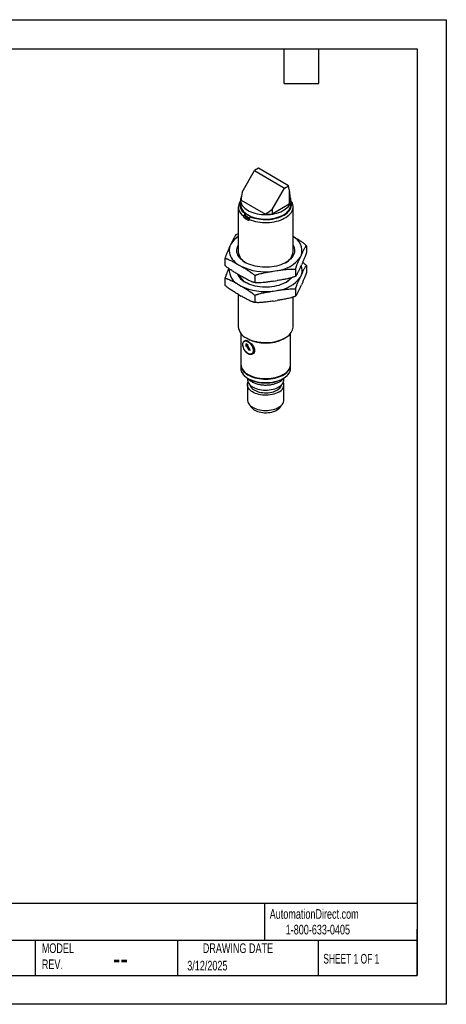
# Model space of a CAD drawing. Header units: millimetres. Extents: x 0 to 419, y 0 to 324.
# Tile 2 of 2: x 279 to 419, y 0 to 324. Entities that reach past the tile are written whole.
import ezdxf

# ---------------------------------------------------------------- set-up
doc = ezdxf.new("R2010")
doc.units = ezdxf.units.MM
doc.header["$LTSCALE"] = 1.5
doc.layers.add('TEXT', color=140, linetype='Continuous', lineweight=25)
doc.styles.add('SLDTEXTSTYLE0', font='TXT', dxfattribs={"width": 0.7})
doc.styles.add('SLDTEXTSTYLE1', font='TXT', dxfattribs={"width": 0.65})

msp = doc.modelspace()

# ---------------------------------------------------------------- linework, layer by layer
at = {"color": 7, "linetype": 'Continuous'}
for p, q in [((0, 323.85), (419.1, 323.85)), ((419.1, 323.85), (419.1, 0)), ((419.1, 0), (0, 0))]:
    msp.add_line(p, q, dxfattribs=at)
for p, q in [((351.95, 267.15), (356.02, 274.21)), ((357.36, 274.98), (356.02, 274.21)), ((356.02, 274.21), (365.92, 268.49)), ((367.26, 269.26), (357.36, 274.98)), ((365.92, 268.49), (367.26, 269.26)), ((367.47, 268.01), (367.26, 269.26)), ((361.85, 261.44), (365.92, 268.49)), ((367.47, 268.01), (367.47, 263.26)), ((350.71, 262.32), (350.71, 247.49)), ((351.46, 264.5), (351.46, 263.03)), ((351.66, 264.48), (359.67, 259.85)), ((361.85, 260.02), (367.47, 263.26)), ((367.96, 263.03), (367.96, 264.5)), ((368.71, 247.49), (368.71, 262.32)), ((352.49, 259.19), (352.95, 259.45)), ((352.49, 259.21), (352.49, 259.19)), ((352.85, 260.13), (353.03, 260.23)), ((352.95, 259.41), (352.95, 259.57)), ((353.07, 259.88), (353.07, 260.14)), ((353.12, 260.11), (353.12, 260)), ((354.69, 259.07), (354.87, 259.17)), ((361.85, 261.44), (361.85, 260.02)), ((353.23, 258.8), (352.8, 258.55)), ((353.94, 257.9), (354.33, 258.13)), ((354.33, 258.13), (354.33, 258.15)), ((350.71, 253.39), (349.91, 253.11)), ((348.29, 250.06), (347.95, 249.33)), ((373.09, 249.52), (373.09, 247.16)), ((371.13, 245.75), (371.47, 246.48)), ((346.33, 245.38), (346.33, 243.02)), ((350.76, 243.27), (351.69, 242.74)), ((371.13, 242.48), (371.47, 243.21)), ((373.09, 242.99), (373.09, 240.63)), ((350.76, 240.01), (351.69, 239.47)), ((356.12, 239.72), (356.12, 237.37)), ((362.19, 241.12), (363.45, 241.31)), ((369.51, 241.79), (369.51, 239.44)), ((371.13, 239.22), (371.47, 239.94)), ((346.33, 238.85), (346.33, 236.49)), ((350.76, 236.74), (351.69, 236.21)), ((362.19, 237.85), (363.45, 238.04)), ((371.13, 235.95), (371.47, 236.68)), ((350.71, 233.5), (350.71, 222.85)), ((350.76, 233.47), (351.69, 232.94)), ((356.12, 233.19), (356.12, 230.83)), ((362.19, 234.58), (363.45, 234.78)), ((369.51, 235.26), (369.51, 232.9)), ((362.19, 231.32), (363.45, 231.51)), ((368.71, 222.85), (368.71, 232.62)), ((351.51, 220.71), (351.51, 210.52)), ((367.91, 210.52), (367.91, 220.71)), ((352.97, 218.22), (352.71, 218.07)), ((353.14, 217.1), (353.13, 216.43)), ((353.24, 217.16), (353.2, 217.14)), ((353.3, 217.19), (353.34, 217.21)), ((353.89, 216.83), (353.3, 217.19)), ((353.34, 219.18), (353.91, 218.85)), ((353.93, 216.85), (353.34, 217.21)), ((365.51, 218.85), (366.07, 219.18)), ((353.13, 216.43), (353.36, 216.55)), ((353.21, 216.81), (353.52, 216.97)), ((353.36, 216.55), (353.21, 216.81)), ((353.36, 216.55), (353.39, 216.57)), ((354.27, 215), (353.39, 216.57)), ((353.52, 216.97), (353.66, 216.71)), ((353.66, 216.71), (353.89, 216.83)), ((353.7, 216.73), (354.58, 215.16)), ((353.89, 216.83), (353.93, 216.85)), ((354.57, 215.17), (354.27, 215)), ((354.58, 215.16), (354.27, 215)), ((355.11, 213.92), (355.37, 214.06)), ((351.51, 210.36), (351.51, 209.22)), ((367.91, 209.22), (367.91, 210.36)), ((353.71, 205.93), (353.71, 205.49)), ((353.91, 207.18), (354.05, 207.09)), ((365.37, 207.09), (365.51, 207.18)), ((365.71, 205.49), (365.71, 205.92)), ((353.71, 203.8), (353.71, 198.79)), ((365.71, 198.79), (365.71, 203.8))]:
    msp.add_line(p, q)
at = {"flags": 128}
for points in [[(351.72, 265.68), (351.69, 265.62), (351.55, 265.2), (351.47, 264.77), (351.46, 264.33), (351.52, 263.9), (351.65, 263.47), (351.85, 263.06), (352.11, 262.65), (352.43, 262.26), (352.81, 261.88), (353.25, 261.53), (353.74, 261.21), (354.29, 260.91), (354.88, 260.64), (355.5, 260.4), (356.17, 260.2), (356.86, 260.03), (357.57, 259.9), (358.31, 259.8), (359.05, 259.75), (359.8, 259.73), (360.55, 259.76), (361.3, 259.82), (362.03, 259.93), (362.74, 260.07), (363.42, 260.24), (364.08, 260.46), (364.69, 260.7), (365.27, 260.98), (365.8, 261.29), (366.28, 261.62), (366.71, 261.98), (367.08, 262.35), (367.38, 262.75), (367.63, 263.16), (367.81, 263.58), (367.92, 264.01), (367.96, 264.44), (367.93, 264.88), (367.84, 265.31), (367.68, 265.73), (367.65, 265.79)], [(354.33, 258.15), (354.98, 257.9), (355.66, 257.68), (356.37, 257.49), (357.11, 257.35), (357.87, 257.23), (358.64, 257.16), (359.42, 257.13), (360.2, 257.13), (360.98, 257.18), (361.74, 257.26), (362.5, 257.38), (363.23, 257.54), (363.93, 257.73), (364.61, 257.96), (365.24, 258.22), (365.84, 258.52), (366.39, 258.84), (366.89, 259.18), (367.33, 259.56), (367.72, 259.95), (368.04, 260.36), (368.31, 260.78), (368.51, 261.22), (368.64, 261.66), (368.7, 262.11), (368.7, 262.56), (368.63, 263.01), (368.49, 263.46), (368.29, 263.89), (368.02, 264.32), (367.96, 264.4)], [(354.69, 259.07), (355.32, 258.82), (355.99, 258.62), (356.68, 258.44), (357.4, 258.3), (358.14, 258.2), (358.89, 258.14), (359.65, 258.12), (360.4, 258.14), (361.15, 258.19), (361.9, 258.28), (362.62, 258.42), (363.32, 258.58), (363.99, 258.79), (364.63, 259.02), (365.22, 259.29), (365.78, 259.59), (366.28, 259.92), (366.74, 260.27), (367.14, 260.64), (367.47, 261.03), (367.75, 261.44), (367.96, 261.86), (368.11, 262.29), (368.19, 262.72), (368.21, 263.16), (368.15, 263.6), (368.03, 264.03), (367.96, 264.21)], [(354.87, 259.17), (355.49, 258.93), (356.15, 258.73), (356.83, 258.56), (357.54, 258.43), (358.27, 258.34), (359.01, 258.28), (359.76, 258.26), (360.5, 258.29), (361.24, 258.35), (361.96, 258.45), (362.67, 258.58), (363.35, 258.75), (364.01, 258.96), (364.63, 259.2), (365.2, 259.47), (365.74, 259.78), (366.22, 260.1), (366.65, 260.45), (367.03, 260.83), (367.34, 261.22), (367.59, 261.62), (367.78, 262.04), (367.9, 262.46), (367.96, 262.89), (367.96, 263.03)], [(352.99, 244.02), (352.45, 244.36), (351.96, 244.72), (351.53, 245.11), (351.15, 245.52), (350.83, 245.94), (350.58, 246.37), (350.39, 246.82), (350.26, 247.27), (350.21, 247.73), (350.21, 248.19), (350.29, 248.65), (350.43, 249.1), (350.64, 249.55), (350.71, 249.67)], [(368.71, 249.67), (368.72, 249.66), (368.94, 249.21), (369.1, 248.76), (369.19, 248.31), (369.22, 247.85), (369.18, 247.39), (369.07, 246.93), (368.89, 246.48), (368.66, 246.05), (368.35, 245.62), (367.99, 245.21), (367.57, 244.82), (367.1, 244.45), (366.57, 244.11), (366, 243.79), (365.38, 243.5), (364.72, 243.24), (364.03, 243.01), (363.3, 242.82), (362.55, 242.67), (361.78, 242.55), (361, 242.47), (360.21, 242.42), (359.41, 242.42), (358.62, 242.45), (357.83, 242.52), (357.06, 242.63), (356.3, 242.78), (355.57, 242.96), (354.87, 243.18), (354.2, 243.43), (353.57, 243.71), (352.99, 244.02)], [(347.95, 249.33), (347.79, 248.8), (347.71, 248.26), (347.7, 247.72), (347.76, 247.17), (347.89, 246.64), (348.1, 246.11), (348.38, 245.59), (348.73, 245.09), (349.14, 244.6), (349.62, 244.13), (350.16, 243.69), (350.76, 243.27)], [(368.28, 238.99), (367.99, 238.68), (367.57, 238.29), (367.1, 237.92), (366.57, 237.57), (366, 237.25), (365.38, 236.97), (364.72, 236.71), (364.03, 236.48), (363.3, 236.29), (362.55, 236.13), (361.78, 236.02), (361, 235.93), (360.21, 235.89), (359.41, 235.89), (358.62, 235.92), (357.83, 235.99), (357.06, 236.1), (356.3, 236.25), (355.57, 236.43), (354.87, 236.65), (354.2, 236.9), (353.57, 237.18), (352.99, 237.49)], [(353.35, 219.18), (353.92, 218.88), (354.53, 218.6), (355.18, 218.36), (355.87, 218.15), (356.58, 217.98), (357.32, 217.84), (358.07, 217.74), (358.84, 217.68), (359.61, 217.66), (360.39, 217.67), (361.16, 217.72), (361.91, 217.82), (362.66, 217.94), (363.38, 218.11), (364.07, 218.31), (364.73, 218.54), (365.35, 218.81), (365.93, 219.1), (366.47, 219.42), (366.96, 219.77), (367.39, 220.14), (367.76, 220.53), (368.08, 220.94), (368.33, 221.36), (368.52, 221.8), (368.65, 222.24), (368.7, 222.69), (368.71, 222.85)], [(353.91, 217.95), (354.2, 217.76), (354.48, 217.52), (354.74, 217.23), (354.98, 216.9), (355.18, 216.55), (355.36, 216.19), (355.49, 215.82), (355.57, 215.45), (355.61, 215.1), (355.59, 214.77), (355.53, 214.48), (355.43, 214.24), (355.28, 214.04), (355.09, 213.9), (354.86, 213.82), (354.61, 213.81), (354.34, 213.85), (354.05, 213.96), (353.77, 214.13), (353.48, 214.34), (353.21, 214.61), (352.96, 214.92), (352.74, 215.26), (352.55, 215.62), (352.4, 215.99), (352.29, 216.36), (352.23, 216.72), (352.22, 217.06), (352.25, 217.37), (352.34, 217.63), (352.47, 217.86), (352.64, 218.02), (352.84, 218.13), (353.08, 218.18), (353.35, 218.17), (353.62, 218.09), (353.91, 217.95)], [(352.42, 217.73), (352.46, 217.93), (352.59, 218.16), (352.76, 218.31), (352.98, 218.37), (353.25, 218.35), (353.35, 218.32), (353.46, 218.29), (353.57, 218.25), (353.68, 218.2), (353.79, 218.14), (353.91, 218.08), (353.91, 218.08), (353.91, 218.08), (353.91, 218.08), (353.91, 218.08), (354.28, 217.84), (354.66, 217.54), (355.02, 217.19), (355.36, 216.81), (355.65, 216.4), (355.87, 215.97), (356.01, 215.53), (356.06, 215.1), (356.01, 214.71), (355.87, 214.35), (355.65, 214.06), (355.36, 213.85), (355.02, 213.72), (354.66, 213.69), (354.28, 213.75), (353.91, 213.91), (353.91, 213.91)], [(353.91, 207.18), (354.46, 206.89), (355.06, 206.63), (355.69, 206.4), (356.36, 206.2), (357.05, 206.05), (357.77, 205.92), (358.5, 205.84), (359.24, 205.8), (359.99, 205.79), (360.73, 205.83), (361.47, 205.9), (362.19, 206.01), (362.89, 206.16), (363.56, 206.35), (364.21, 206.56), (364.81, 206.82), (365.37, 207.1), (365.89, 207.41), (366.35, 207.75), (366.76, 208.11), (367.11, 208.49), (367.4, 208.89), (367.63, 209.3), (367.79, 209.72), (367.88, 210.15), (367.91, 210.52)], [(351.51, 210.44), (351.51, 210.2), (351.57, 209.77), (351.7, 209.34), (351.89, 208.93), (352.15, 208.52), (352.47, 208.13), (352.85, 207.76), (353.29, 207.41), (353.78, 207.09), (354.32, 206.79), (354.9, 206.52), (355.53, 206.29), (356.19, 206.08), (356.88, 205.92), (357.59, 205.79), (358.32, 205.69), (359.06, 205.64), (359.8, 205.63), (360.55, 205.65), (361.29, 205.71), (362.01, 205.82), (362.72, 205.96), (363.4, 206.13), (364.05, 206.34), (364.66, 206.59), (365.24, 206.86), (365.77, 207.17), (366.24, 207.5), (366.67, 207.85), (367.03, 208.23), (367.34, 208.62), (367.58, 209.03), (367.76, 209.45), (367.87, 209.88), (367.91, 210.31), (367.91, 210.44)], [(351.77, 208.04), (351.89, 207.78), (352.15, 207.38), (352.47, 206.99), (352.85, 206.62), (353.29, 206.27), (353.78, 205.95), (354.32, 205.65), (354.9, 205.38), (355.53, 205.14), (356.19, 204.94), (356.88, 204.77), (357.59, 204.64), (358.32, 204.55), (359.06, 204.5), (359.8, 204.48), (360.55, 204.51), (361.29, 204.57), (362.01, 204.67), (362.72, 204.81), (363.4, 204.99), (364.05, 205.2), (364.66, 205.44), (365.24, 205.72), (365.77, 206.03), (366.24, 206.36), (366.67, 206.71), (367.03, 207.09), (367.34, 207.48), (367.58, 207.89), (367.66, 208.06)], [(353.71, 205.49), (353.72, 205.26), (353.8, 204.89), (353.94, 204.53), (354.15, 204.18), (354.42, 203.85), (354.75, 203.53), (355.14, 203.24), (355.58, 202.97), (356.07, 202.73), (356.59, 202.53), (357.16, 202.35), (357.75, 202.21), (358.36, 202.11), (358.99, 202.05), (359.63, 202.02), (360.27, 202.04), (360.9, 202.09), (361.52, 202.18), (362.12, 202.31), (362.69, 202.48), (363.22, 202.68), (363.72, 202.91), (364.17, 203.17), (364.57, 203.46), (364.92, 203.77), (365.21, 204.1), (365.43, 204.44), (365.59, 204.8), (365.68, 205.17), (365.71, 205.49)], [(363.95, 201.35), (363.48, 201.1), (362.96, 200.89), (362.4, 200.71), (361.82, 200.56), (361.21, 200.45), (360.58, 200.37), (359.95, 200.34), (359.31, 200.34), (358.68, 200.39), (358.05, 200.47), (357.45, 200.59), (356.87, 200.75), (356.33, 200.94), (355.82, 201.16), (355.36, 201.42), (354.94, 201.7), (354.58, 202), (354.28, 202.33), (354.04, 202.67), (353.86, 203.02), (353.75, 203.39), (353.71, 203.75), (353.74, 204.12), (353.83, 204.49), (353.89, 204.64)], [(354.5, 203.77), (354.5, 203.77), (354.61, 203.43), (354.79, 203.1), (355.03, 202.78), (355.33, 202.48), (355.69, 202.2), (356.1, 201.95), (356.56, 201.73), (357.06, 201.54), (357.6, 201.38), (358.16, 201.26), (358.74, 201.18), (359.33, 201.13), (359.93, 201.13), (360.53, 201.16), (361.12, 201.23), (361.68, 201.35), (362.23, 201.49), (362.73, 201.68), (363.2, 201.89), (363.63, 202.14), (364, 202.41), (364.32, 202.7), (364.57, 203.01), (364.77, 203.34), (364.89, 203.68), (364.92, 203.77)], [(353.71, 198.79), (353.72, 198.56), (353.8, 198.2), (353.94, 197.84), (354.15, 197.49), (354.42, 197.15), (354.75, 196.84), (355.14, 196.55), (355.58, 196.28), (356.07, 196.04), (356.59, 195.83), (357.16, 195.66), (357.75, 195.52), (358.36, 195.42), (358.99, 195.35), (359.63, 195.33), (360.27, 195.34), (360.9, 195.4), (361.52, 195.49), (362.12, 195.62), (362.69, 195.78), (363.22, 195.98), (363.72, 196.22), (364.17, 196.48), (364.57, 196.76), (364.92, 197.07), (365.21, 197.4), (365.43, 197.75), (365.59, 198.1), (365.68, 198.47), (365.71, 198.79)], [(354.57, 197.01), (354.61, 196.89), (354.79, 196.56), (355.03, 196.25), (355.33, 195.95), (355.69, 195.67), (356.1, 195.42), (356.56, 195.2), (357.06, 195), (357.6, 194.85), (358.16, 194.73), (358.74, 194.64), (359.33, 194.6), (359.93, 194.59), (360.53, 194.63), (361.12, 194.7), (361.68, 194.81), (362.23, 194.96), (362.73, 195.14), (363.2, 195.36), (363.63, 195.6), (364, 195.88), (364.32, 196.17), (364.57, 196.48), (364.77, 196.81), (364.85, 197.01)]]:
    msp.add_lwpolyline(points, dxfattribs=at)
for centre, radius, start, end in [((354.3, 262.27), 3.55, 143.2147, 239.3483), ((354.67, 263.03), 3.42, 159.7912, 237.8657), ((355.19, 263.28), 3.74, 183.9562, 234.6924), ((364.78, 264.56), 2.99, 334.2812, 348.484), ((357.69, 265.75), 7.78, 232.5244, 245.9443), ((357.79, 266.35), 7.75, 232.1352, 247.8702), ((359.72, 273.5), 13.65, 269.8117, 278.9722), ((357.6, 265.54), 8.48, 235.5836, 244.4218), ((357.74, 265.3), 7.91, 235.5637, 244.4416), ((354.65, 246.17), 7.46, 121.8985, 148.539), ((366.47, 247.83), 5.18, 344.8317, 64.3786), ((355.09, 247.88), 4.4, 185.0802, 244.0734), ((364.28, 247.91), 4.44, 296.233, 354.6133), ((362.24, 252.28), 11.04, 276.29, 323.7047), ((367.58, 241.37), 4.14, 339.7766, 23.457), ((353.3, 241.71), 5.58, 178.1368, 242.9546), ((355.45, 242.39), 5.48, 203.8019, 243.3451), ((355.73, 241.99), 5.26, 202.9155, 240.8501), ((359.67, 259.58), 18.64, 244.6463, 277.7676), ((362.24, 245.75), 11.04, 276.29, 323.7047), ((363.18, 242.63), 6.08, 300.3703, 322.2466), ((359.67, 253.05), 18.64, 244.6463, 277.7676), ((355.16, 223.26), 4.47, 185.2805, 246.0397), ((353.43, 216.75), 0.454, 106.1927, 129.5864), ((353.46, 216.77), 0.458, 106.2406, 119.9424), ((359.71, 229.96), 12.53, 242.4328, 297.5725), ((355.62, 210.94), 4.13, 185.7407, 245.5794), ((354.4, 209.23), 2.89, 180.3086, 204.4549), ((365.04, 209.23), 2.87, 336.0255, 359.7624), ((359.71, 217.92), 12.21, 242.4085, 297.5969), ((363, 203.83), 2.66, 290.9901, 17.8347)]:
    msp.add_arc(centre, radius, start, end)
for points in [[(351.95, 267.15), (351.75, 266.23), (351.66, 265.32), (351.66, 264.48)], [(367.47, 268.01), (367.58, 266.58), (367.66, 265.22), (367.71, 263.96)], [(352.85, 260.13), (352.73, 259.82), (352.61, 259.52), (352.49, 259.21)], [(353.16, 260.1), (353.09, 259.93), (353.02, 259.75), (352.95, 259.57)], [(361.85, 261.44), (361.14, 260.81), (360.41, 260.27), (359.67, 259.85)], [(354.33, 258.15), (354.45, 258.46), (354.57, 258.76), (354.69, 259.07)]]:
    msp.add_open_spline(points, degree=3)
for points, knots in [([(352.8, 258.55), (352.79, 258.56), (352.76, 258.58), (352.72, 258.62), (352.68, 258.67), (352.63, 258.74), (352.58, 258.83), (352.54, 258.92), (352.51, 259.01), (352.5, 259.1), (352.49, 259.16), (352.49, 259.19)], [0, 0, 0, 0, 0.083186, 0.166168, 0.250381, 0.375723, 0.499961, 0.624084, 0.749052, 0.873963, 1, 1, 1, 1]), ([(352.95, 259.41), (352.95, 259.39), (352.95, 259.36), (352.96, 259.3), (352.98, 259.23), (353, 259.14), (353.04, 259.05), (353.09, 258.97), (353.14, 258.89), (353.2, 258.82), (353.24, 258.79), (353.26, 258.77)], [0, 0, 0, 0, 0.084354, 0.167552, 0.25102, 0.375813, 0.499834, 0.623948, 0.749504, 0.875413, 1, 1, 1, 1]), ([(353.07, 260.14), (353.07, 260.14), (353.05, 260.15), (353.04, 260.17), (353.03, 260.2), (353.03, 260.22), (353.03, 260.23)], [0, 0, 0, 0, 0.246667, 0.498541, 0.749515, 1, 1, 1, 1]), ([(353.06, 260.15), (353.1, 260.12), (353.28, 259.97), (353.63, 259.74), (354.13, 259.44), (354.52, 259.24), (354.76, 259.15), (354.8, 259.13)], [0, 0, 0, 0, 0.0767809, 0.3637617, 0.6508806, 0.9380325, 1, 1, 1, 1]), ([(354.33, 258.13), (354.33, 258.11), (354.33, 258.07), (354.32, 258.02), (354.3, 257.97), (354.26, 257.93), (354.21, 257.89), (354.15, 257.86), (354.09, 257.86), (354.01, 257.87), (353.96, 257.89), (353.94, 257.9)], [0, 0, 0, 0, 0.084365, 0.167567, 0.25103, 0.375822, 0.499834, 0.623944, 0.749499, 0.875407, 1, 1, 1, 1]), ([(349.91, 253.11), (349.89, 253.08), (349.85, 253.03), (349.78, 252.94), (349.72, 252.85), (349.65, 252.75), (349.58, 252.64), (349.47, 252.46), (349.31, 252.17), (349.11, 251.78), (348.9, 251.37), (348.63, 250.79), (348.42, 250.35), (348.29, 250.06)], [0, 0, 0, 0, 0.040694, 0.081787, 0.123293, 0.165226, 0.207601, 0.25043, 0.374145, 0.499594, 0.624444, 0.749655, 1, 1, 1, 1]), ([(373.09, 249.52), (372.81, 249.77), (372.23, 250.28), (371.34, 250.91), (370.45, 251.48), (369.57, 252.01), (368.99, 252.34), (368.71, 252.51)], [0, 0, 0, 0, 0.200634, 0.403601, 0.606953, 0.80969, 1, 1, 1, 1]), ([(371.47, 246.48), (371.61, 246.77), (371.81, 247.21), (372.08, 247.78), (372.29, 248.19), (372.49, 248.58), (372.67, 248.91), (372.83, 249.16), (372.96, 249.36), (373.05, 249.47), (373.09, 249.52)], [0, 0, 0, 0, 0.249858, 0.374748, 0.499299, 0.624724, 0.748439, 0.834032, 0.917848, 1, 1, 1, 1]), ([(347.95, 249.33), (347.81, 249.04), (347.61, 248.6), (347.34, 247.99), (347.13, 247.53), (346.93, 247.04), (346.75, 246.59), (346.59, 246.16), (346.45, 245.78), (346.37, 245.51), (346.33, 245.38)], [0, 0, 0, 0, 0.249858, 0.374748, 0.499299, 0.624724, 0.748439, 0.834032, 0.917848, 1, 1, 1, 1]), ([(373.09, 247.16), (373.07, 247.1), (373.03, 246.96), (372.96, 246.77), (372.9, 246.58), (372.83, 246.39), (372.76, 246.2), (372.65, 245.9), (372.49, 245.5), (372.29, 245.02), (372.08, 244.55), (371.81, 243.95), (371.61, 243.5), (371.47, 243.21)], [0, 0, 0, 0, 0.040694, 0.081787, 0.123293, 0.165226, 0.207601, 0.25043, 0.374145, 0.499594, 0.624444, 0.749655, 1, 1, 1, 1]), ([(346.33, 245.38), (346.38, 245.37), (346.5, 245.34), (346.68, 245.29), (346.86, 245.24), (347.04, 245.18), (347.22, 245.11), (347.53, 244.99), (347.97, 244.79), (348.52, 244.52), (349.09, 244.22), (349.83, 243.81), (350.39, 243.49), (350.76, 243.27)], [0, 0, 0, 0, 0.040542, 0.08148, 0.122829, 0.164602, 0.206813, 0.249476, 0.373818, 0.499914, 0.624736, 0.749916, 1, 1, 1, 1]), ([(350.76, 240.01), (350.39, 240.22), (349.83, 240.55), (349.09, 240.99), (348.53, 241.34), (347.97, 241.71), (347.48, 242.06), (347.05, 242.39), (346.68, 242.7), (346.44, 242.91), (346.33, 243.02)], [0, 0, 0, 0, 0.249911, 0.374819, 0.499388, 0.624811, 0.748523, 0.834087, 0.917875, 1, 1, 1, 1]), ([(369.51, 241.79), (369.53, 241.86), (369.57, 241.99), (369.64, 242.19), (369.7, 242.38), (369.77, 242.57), (369.84, 242.75), (369.95, 243.05), (370.11, 243.45), (370.31, 243.94), (370.52, 244.41), (370.79, 245.01), (371, 245.45), (371.13, 245.75)], [0, 0, 0, 0, 0.040694, 0.0817869, 0.1232931, 0.1652264, 0.2076007, 0.2504298, 0.3741445, 0.4995936, 0.6244445, 0.749655, 1, 1, 1, 1]), ([(371.47, 239.94), (371.61, 240.24), (371.81, 240.68), (372.08, 241.25), (372.29, 241.66), (372.49, 242.05), (372.67, 242.38), (372.83, 242.63), (372.96, 242.83), (373.05, 242.94), (373.09, 242.99)], [0, 0, 0, 0, 0.249858, 0.374748, 0.499299, 0.624724, 0.748439, 0.834032, 0.917848, 1, 1, 1, 1]), ([(373.09, 242.99), (372.81, 243.25), (372.4, 243.62), (371.97, 243.92), (371.84, 244.01)], [0, 0, 0, 0, 0.690548, 1, 1, 1, 1]), ([(347.58, 242), (347.49, 241.79), (347.28, 241.34), (346.97, 240.61), (346.64, 239.8), (346.43, 239.16), (346.33, 238.85)], [0, 0, 0, 0, 0.225263, 0.4835975, 0.7420039, 1, 1, 1, 1]), ([(351.69, 242.74), (352.06, 242.52), (352.62, 242.2), (353.36, 241.75), (353.92, 241.41), (354.48, 241.04), (354.97, 240.69), (355.4, 240.35), (355.77, 240.05), (356.01, 239.83), (356.12, 239.72)], [0, 0, 0, 0, 0.249911, 0.374819, 0.499388, 0.624811, 0.748523, 0.834087, 0.917875, 1, 1, 1, 1]), ([(356.12, 239.72), (356.2, 239.76), (356.36, 239.82), (356.6, 239.91), (356.85, 240), (357.1, 240.08), (357.36, 240.16), (357.78, 240.28), (358.37, 240.43), (359.13, 240.6), (359.89, 240.74), (360.91, 240.92), (361.68, 241.04), (362.19, 241.12)], [0, 0, 0, 0, 0.040694, 0.081787, 0.123293, 0.165226, 0.207601, 0.25043, 0.374145, 0.499594, 0.624444, 0.749655, 1, 1, 1, 1]), ([(363.45, 241.31), (363.95, 241.39), (364.72, 241.51), (365.73, 241.65), (366.5, 241.74), (367.26, 241.81), (367.93, 241.85), (368.52, 241.85), (369.02, 241.84), (369.35, 241.81), (369.51, 241.79)], [0, 0, 0, 0, 0.249858, 0.374748, 0.499299, 0.624724, 0.748439, 0.834032, 0.917848, 1, 1, 1, 1]), ([(371.13, 242.48), (371, 242.19), (370.79, 241.75), (370.52, 241.18), (370.31, 240.76), (370.11, 240.37), (369.93, 240.05), (369.77, 239.79), (369.64, 239.59), (369.55, 239.49), (369.51, 239.44)], [0, 0, 0, 0, 0.249858, 0.374748, 0.499299, 0.624724, 0.748439, 0.834032, 0.917848, 1, 1, 1, 1]), ([(373.09, 240.63), (373.07, 240.56), (373.03, 240.43), (372.96, 240.24), (372.9, 240.04), (372.83, 239.86), (372.76, 239.67), (372.65, 239.37), (372.49, 238.97), (372.29, 238.49), (372.08, 238.02), (371.81, 237.41), (371.61, 236.97), (371.47, 236.68)], [0, 0, 0, 0, 0.040694, 0.081787, 0.123293, 0.165226, 0.207601, 0.25043, 0.374145, 0.499594, 0.624444, 0.749655, 1, 1, 1, 1]), ([(346.33, 238.85), (346.38, 238.83), (346.5, 238.81), (346.68, 238.76), (346.86, 238.71), (347.04, 238.64), (347.22, 238.58), (347.53, 238.45), (347.97, 238.26), (348.52, 237.99), (349.09, 237.69), (349.83, 237.28), (350.39, 236.95), (350.76, 236.74)], [0, 0, 0, 0, 0.040542, 0.08148, 0.122829, 0.164602, 0.206813, 0.249476, 0.373818, 0.499914, 0.624736, 0.749916, 1, 1, 1, 1]), ([(350.76, 233.47), (350.39, 233.69), (349.83, 234.01), (349.09, 234.46), (348.53, 234.81), (347.97, 235.18), (347.48, 235.53), (347.05, 235.86), (346.68, 236.16), (346.44, 236.38), (346.33, 236.49)], [0, 0, 0, 0, 0.249911, 0.374819, 0.499388, 0.624811, 0.748523, 0.834087, 0.917875, 1, 1, 1, 1]), ([(356.12, 237.37), (356.07, 237.38), (355.95, 237.4), (355.77, 237.45), (355.59, 237.51), (355.41, 237.57), (355.22, 237.64), (354.92, 237.76), (354.48, 237.95), (353.92, 238.23), (353.36, 238.52), (352.62, 238.94), (352.06, 239.26), (351.69, 239.47)], [0, 0, 0, 0, 0.040542, 0.08148, 0.122829, 0.164602, 0.206813, 0.249476, 0.373818, 0.499914, 0.624736, 0.749916, 1, 1, 1, 1]), ([(362.19, 237.85), (361.68, 237.77), (360.91, 237.65), (359.9, 237.51), (359.13, 237.42), (358.37, 237.35), (357.7, 237.31), (357.11, 237.31), (356.61, 237.32), (356.28, 237.35), (356.12, 237.37)], [0, 0, 0, 0, 0.249858, 0.374748, 0.499299, 0.624724, 0.748439, 0.834032, 0.917848, 1, 1, 1, 1]), ([(369.51, 239.44), (369.43, 239.4), (369.27, 239.34), (369.03, 239.25), (368.78, 239.16), (368.53, 239.08), (368.27, 239), (367.85, 238.88), (367.26, 238.73), (366.5, 238.56), (365.74, 238.42), (364.72, 238.24), (363.95, 238.12), (363.45, 238.04)], [0, 0, 0, 0, 0.040694, 0.081787, 0.123293, 0.165226, 0.207601, 0.25043, 0.374145, 0.499594, 0.624444, 0.749655, 1, 1, 1, 1]), ([(369.51, 235.26), (369.53, 235.33), (369.57, 235.46), (369.64, 235.66), (369.7, 235.85), (369.77, 236.04), (369.84, 236.22), (369.95, 236.52), (370.11, 236.92), (370.31, 237.41), (370.52, 237.87), (370.79, 238.48), (371, 238.92), (371.13, 239.22)], [0, 0, 0, 0, 0.040694, 0.081787, 0.123293, 0.165226, 0.207601, 0.25043, 0.374145, 0.499594, 0.624444, 0.749655, 1, 1, 1, 1]), ([(351.69, 236.21), (352.06, 235.99), (352.62, 235.67), (353.36, 235.22), (353.92, 234.87), (354.48, 234.51), (354.97, 234.15), (355.4, 233.82), (355.77, 233.52), (356.01, 233.3), (356.12, 233.19)], [0, 0, 0, 0, 0.249911, 0.374819, 0.499388, 0.624811, 0.748523, 0.834087, 0.917875, 1, 1, 1, 1]), ([(356.12, 233.19), (356.2, 233.22), (356.36, 233.29), (356.6, 233.38), (356.85, 233.47), (357.1, 233.55), (357.36, 233.63), (357.78, 233.75), (358.37, 233.9), (359.13, 234.07), (359.89, 234.21), (360.91, 234.38), (361.68, 234.5), (362.19, 234.58)], [0, 0, 0, 0, 0.040694, 0.081787, 0.123293, 0.165226, 0.207601, 0.25043, 0.374145, 0.499594, 0.624444, 0.749655, 1, 1, 1, 1]), ([(363.45, 234.78), (363.95, 234.86), (364.72, 234.97), (365.73, 235.11), (366.5, 235.21), (367.26, 235.28), (367.93, 235.31), (368.52, 235.32), (369.02, 235.31), (369.35, 235.28), (369.51, 235.26)], [0, 0, 0, 0, 0.249858, 0.374748, 0.4992988, 0.6247243, 0.7484395, 0.8340325, 0.9178484, 1, 1, 1, 1]), ([(371.13, 235.95), (371, 235.66), (370.79, 235.22), (370.52, 234.65), (370.31, 234.23), (370.11, 233.84), (369.93, 233.52), (369.77, 233.26), (369.64, 233.06), (369.55, 232.96), (369.51, 232.9)], [0, 0, 0, 0, 0.249858, 0.374748, 0.499299, 0.624724, 0.748439, 0.834032, 0.917848, 1, 1, 1, 1]), ([(356.12, 230.83), (356.07, 230.85), (355.95, 230.87), (355.77, 230.92), (355.59, 230.98), (355.41, 231.04), (355.22, 231.11), (354.92, 231.23), (354.48, 231.42), (353.92, 231.69), (353.36, 231.99), (352.62, 232.4), (352.06, 232.73), (351.69, 232.94)], [0, 0, 0, 0, 0.0405417, 0.0814798, 0.1228286, 0.1646018, 0.206813, 0.249476, 0.3738178, 0.4999145, 0.6247358, 0.7499156, 1, 1, 1, 1]), ([(362.19, 231.32), (361.68, 231.24), (360.91, 231.12), (359.9, 230.98), (359.13, 230.89), (358.37, 230.82), (357.7, 230.78), (357.11, 230.77), (356.61, 230.79), (356.28, 230.82), (356.12, 230.83)], [0, 0, 0, 0, 0.249858, 0.374748, 0.499299, 0.624724, 0.748439, 0.834032, 0.917848, 1, 1, 1, 1]), ([(369.51, 232.9), (369.43, 232.87), (369.27, 232.81), (369.03, 232.71), (368.78, 232.63), (368.53, 232.54), (368.27, 232.46), (367.85, 232.34), (367.26, 232.19), (366.5, 232.03), (365.74, 231.89), (364.72, 231.71), (363.95, 231.59), (363.45, 231.51)], [0, 0, 0, 0, 0.040694, 0.081787, 0.123293, 0.165226, 0.207601, 0.25043, 0.374145, 0.499594, 0.624444, 0.749655, 1, 1, 1, 1]), ([(354.02, 218.02), (353.91, 218.07), (353.69, 218.19), (353.44, 218.27), (353.24, 218.29), (353.09, 218.28), (353.01, 218.24), (352.97, 218.22)], [0, 0, 0, 0, 0.2422633, 0.4994424, 0.6614757, 0.8198935, 1, 1, 1, 1]), ([(353.91, 213.91), (353.79, 213.99), (353.56, 214.15), (353.25, 214.49), (353.05, 214.77), (352.97, 214.93), (352.96, 214.94)], [0, 0, 0, 0, 0.320435, 0.64542, 0.970076, 1, 1, 1, 1]), ([(355.37, 214.06), (355.37, 214.06), (355.44, 214.1), (355.57, 214.2), (355.73, 214.37), (355.88, 214.59), (355.99, 214.88), (356.03, 215.25), (356, 215.54), (355.95, 215.75), (355.92, 215.83), (355.91, 215.86)], [0, 0, 0, 0, 0.000994, 0.135147, 0.255484, 0.362037, 0.553383, 0.722895, 0.892618, 0.954088, 1, 1, 1, 1]), ([(351.79, 207.98), (351.8, 207.94), (351.88, 207.76), (352.06, 207.46), (352.34, 207.08), (352.68, 206.71), (353.07, 206.37), (353.51, 206.04), (354, 205.74), (354.52, 205.47), (355.09, 205.22), (355.69, 205.01), (356.32, 204.82), (356.97, 204.67), (357.64, 204.55), (358.33, 204.46), (359.02, 204.41), (359.73, 204.39), (360.43, 204.41), (361.13, 204.46), (361.81, 204.55), (362.48, 204.67), (363.13, 204.83), (363.76, 205.02), (364.36, 205.23), (364.92, 205.48), (365.45, 205.76), (365.93, 206.06), (366.37, 206.39), (366.76, 206.73), (367.1, 207.1), (367.38, 207.49), (367.56, 207.79), (367.63, 207.97), (367.64, 208.01)], [0, 0, 0, 0, 0.010777, 0.042934, 0.075262, 0.107743, 0.140336, 0.173, 0.2057, 0.238412, 0.271117, 0.303808, 0.336485, 0.369148, 0.401797, 0.434436, 0.467068, 0.499697, 0.532324, 0.564955, 0.59759, 0.630235, 0.662892, 0.695564, 0.728255, 0.760967, 0.7937, 0.826452, 0.859218, 0.891977, 0.924704, 0.957361, 0.989901, 1, 1, 1, 1]), ([(353.71, 205.93), (353.75, 205.89), (353.9, 205.71), (354.21, 205.43), (354.64, 205.09), (355.13, 204.79), (355.66, 204.52), (356.22, 204.28), (356.82, 204.08), (357.43, 203.92), (358.07, 203.8), (358.71, 203.72), (359.36, 203.68), (360.02, 203.68), (360.67, 203.72), (361.32, 203.8), (361.95, 203.92), (362.57, 204.07), (363.17, 204.27), (363.75, 204.51), (364.29, 204.79), (364.8, 205.11), (365.26, 205.48), (365.56, 205.75), (365.7, 205.91), (365.71, 205.92)], [0, 0, 0, 0, 0.0144518, 0.0581312, 0.1030333, 0.1489556, 0.1955674, 0.242514, 0.289454, 0.3362511, 0.3828664, 0.4293198, 0.4756652, 0.5219739, 0.5683264, 0.6147806, 0.6614218, 0.7083337, 0.7555887, 0.803232, 0.8512529, 0.899536, 0.9477086, 0.995322, 1, 1, 1, 1])]:
    msp.add_open_spline(points, degree=3, knots=knots)
at = {"layer": 'TEXT'}
for p, q in [((9.52, 314.32), (409.57, 314.32)), ((365.76, 302.89), (365.76, 314.32)), ((377.19, 302.89), (377.19, 314.32)), ((409.57, 314.32), (409.57, 9.52)), ((365.76, 302.89), (377.19, 302.89)), ((409.57, 33.19), (9.52, 33.19)), ((359.36, 33.19), (359.36, 20.95)), ((409.57, 9.52), (409.57, 24.77)), ((409.57, 20.95), (9.52, 20.95)), ((283.95, 20.95), (283.95, 9.52)), ((330.7, 20.95), (330.7, 9.52)), ((377.02, 20.95), (377.02, 9.52)), ((9.52, 9.52), (409.57, 9.52))]:
    msp.add_line(p, q, dxfattribs=at)

# ---------------------------------------------------------------- texts
at = {"color": 179, "linetype": 'Continuous', "lineweight": 18, "char_height": 3.175, "attachment_point": 1, "style": 'SLDTEXTSTYLE0'}
for s, insert in [('AutomationDirect.com', (361.04, 31.31)), ('1-800-633-0405', (366.29, 26.16))]:
    msp.add_mtext(s, dxfattribs=dict(at, insert=insert))
at = {"layer": 'TEXT'}
for s, insert, char_height, attachment_point, style in [('FKLS-BN-3E', (238.81, 30.04), 5.556, 1, 'SLDTEXTSTYLE0'), ('MODEL ^JREV.', (286.1, 20.05), 3.175, 1, 'SLDTEXTSTYLE0'), ('DRAWING DATE', (350.59, 20.05), 3.175, 2, 'SLDTEXTSTYLE0'), ('SHEET 1 OF 1', (378.66, 16.58), 3.175, 1, 'SLDTEXTSTYLE1'), ('--', (309.45, 19.1), 7.937, 1, 'SLDTEXTSTYLE0'), ('3/12/2025', (333.92, 14.31), 3.175, 1, 'SLDTEXTSTYLE0')]:
    msp.add_mtext(s, dxfattribs=dict(at, insert=insert, char_height=char_height, attachment_point=attachment_point, style=style))

doc.saveas('drawing.dxf')
